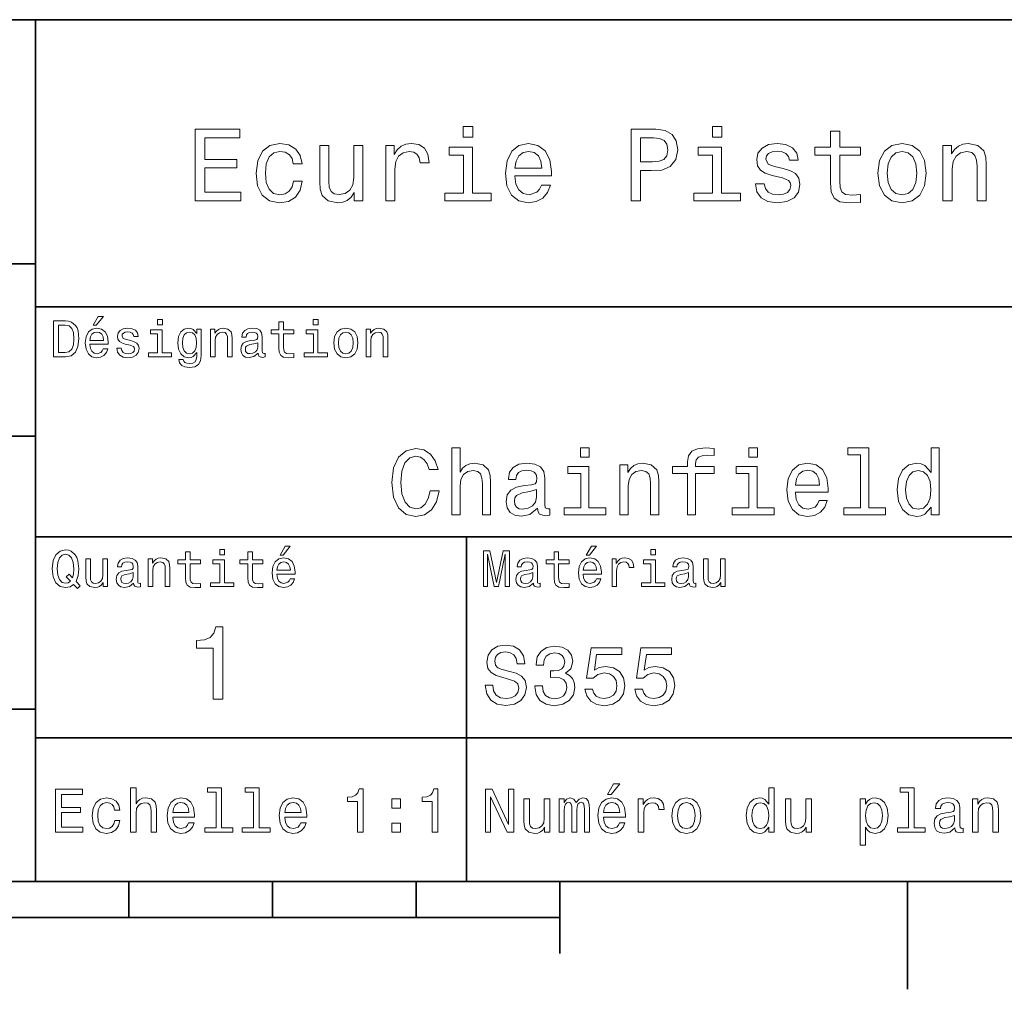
# Model space of a CAD drawing. Extents: x 0 to 297, y 0 to 210.
# Tile 5 of 7: x 161 to 229, y 2 to 70. Entities that reach past the tile are written whole.
import ezdxf

# ---------------------------------------------------------------- set-up
doc = ezdxf.new("R2010")
doc.units = 0

msp = doc.modelspace()

# ---------------------------------------------------------------- linework, layer by layer
at = {"color": 7, "lineweight": 35}
for p, q in [((97, 70), (287, 70)), ((162, 10), (162, 70)), ((97, 53), (162, 53)), ((162, 50), (287, 50)), ((97, 41), (162, 41)), ((162, 34), (287, 34)), ((97, 22), (162, 22)), ((162, 20), (287, 20)), ((10, 10), (287, 10)), ((97, 10), (287, 10)), ((98.5, 7.5), (198.5, 7.5))]:
    msp.add_line(p, q, dxfattribs=at)
at = {"color": 7, "lineweight": 35, "ltscale": 0.35}
msp.add_line((192, 20), (192, 34), dxfattribs=at)
at = {"color": 7, "lineweight": 35, "ltscale": 0.25}
msp.add_line((192, 10), (192, 20), dxfattribs=at)
at = {"color": 7, "lineweight": 35, "ltscale": 0.0625}
for p, q in [((168.5, 10), (168.5, 7.5)), ((178.5, 10), (178.5, 7.5)), ((188.5, 10), (188.5, 7.5))]:
    msp.add_line(p, q, dxfattribs=at)
at = {"color": 7, "lineweight": 35, "ltscale": 0.125}
msp.add_line((198.5, 10), (198.5, 5), dxfattribs=at)
at = {"color": 7, "lineweight": 35, "ltscale": 0.1875}
msp.add_line((222.699997, 10), (222.699997, 2.5), dxfattribs=at)
at = {"color": 7, "lineweight": 13}
for points in [[(192.439484, 62.554031), (191.769455, 62.554031), (191.769455, 61.833572), (192.439484, 61.833572)], [(209.788177, 62.554031), (209.118149, 62.554031), (209.118149, 61.833572), (209.788177, 61.833572)], [(173.109512, 57.381123), (176.279541, 57.381123), (176.279541, 57.986309), (173.772339, 57.986309), (173.772339, 59.679394), (176.005768, 59.679394), (176.005768, 60.277374), (173.772339, 60.277374), (173.772339, 61.775936), (176.221893, 61.775936), (176.221893, 62.381123), (173.109512, 62.381123)], [(203.462524, 57.381123), (204.125351, 57.381123), (204.125351, 59.492073), (204.860229, 59.492073), (205.602295, 59.528095), (206.193085, 59.780258), (206.574921, 60.270172), (206.704605, 60.940201), (206.603745, 61.559795), (206.315552, 62.013687), (205.840057, 62.287464), (205.191635, 62.381123), (203.462524, 62.381123)], [(205.01152, 61.76873), (205.443802, 61.725502), (205.760803, 61.588615), (205.94812, 61.336452), (206.01297, 60.940201), (205.940918, 60.522331), (205.746399, 60.270172), (205.414978, 60.140488), (204.96109, 60.104465), (204.125351, 60.104465), (204.125351, 61.76873)], [(217.353027, 60.579971), (217.353027, 58.64193), (217.396255, 58.015129), (217.597992, 57.582851), (218.001434, 57.330688), (218.685883, 57.244236), (219.43515, 57.280258), (219.43515, 57.827808), (218.887604, 57.78458), (218.390488, 57.842216), (218.123917, 58.022331), (218.008652, 58.324928), (217.98703, 58.75), (217.98703, 60.579971), (219.43515, 60.579971), (219.43515, 61.120316), (217.98703, 61.120316), (217.98703, 62.251438), (217.353027, 62.251438), (217.353027, 61.120316), (216.257935, 61.120316), (216.257935, 60.579971)], [(179.932281, 59.967579), (180.559082, 59.967579), (180.429398, 60.543945), (180.119598, 60.997837), (179.636887, 61.278816), (179.010086, 61.386887), (178.318436, 61.242794), (177.792511, 60.839336), (177.46109, 60.183716), (177.345825, 59.304752), (177.453888, 58.432995), (177.778091, 57.78458), (178.289627, 57.381123), (178.988464, 57.244236), (179.608063, 57.352303), (180.090775, 57.6549), (180.42218, 58.130402), (180.566284, 58.764408), (179.96109, 58.764408), (179.853027, 58.36095), (179.651291, 58.058357), (179.363113, 57.871037), (179.010086, 57.8134), (178.570602, 57.907059), (178.253601, 58.195244), (178.059082, 58.663544), (177.994232, 59.326366), (178.059082, 59.974781), (178.260803, 60.443081), (178.585007, 60.731266), (179.010086, 60.83213), (179.38472, 60.767288), (179.66571, 60.601585), (179.853027, 60.327808)], [(184.788177, 61.25), (184.154175, 61.25), (184.154175, 59.016571), (184.082123, 58.497837), (183.873199, 58.123196), (183.548996, 57.892651), (183.123917, 57.820602), (182.785294, 57.878242), (182.569168, 58.051151), (182.446686, 58.346542), (182.417862, 58.764408), (182.417862, 61.25), (181.783859, 61.25), (181.783859, 58.706772), (181.805481, 58.195244), (181.942368, 57.770172), (182.360229, 57.381123), (183.030258, 57.244236), (183.390488, 57.294666), (183.700287, 57.424351), (183.966858, 57.647694), (184.182999, 57.971901), (184.182999, 57.381123), (184.788177, 57.381123)], [(186.380402, 57.381123), (187.014404, 57.381123), (187.014404, 59.592937), (187.079254, 60.12608), (187.273773, 60.507923), (187.590775, 60.738472), (188.015854, 60.817722), (188.332855, 60.767288), (188.570602, 60.623199), (188.714691, 60.378242), (188.765121, 60.046829), (189.406342, 60.046829), (189.319885, 60.630402), (189.082123, 61.048271), (188.685883, 61.30043), (188.145538, 61.386887), (187.778091, 61.32925), (187.46109, 61.185158), (187.180115, 60.940201), (186.956772, 60.608788), (186.956772, 61.25), (186.380402, 61.25)], [(192.417862, 57.914265), (192.417862, 61.120316), (190.789627, 61.120316), (190.789627, 60.579971), (191.783859, 60.579971), (191.783859, 57.914265), (190.48703, 57.914265), (190.48703, 57.381123), (193.729111, 57.381123), (193.729111, 57.914265)], [(195.37175, 59.131844), (197.907776, 59.131844), (197.914978, 59.427231), (197.799713, 60.255764), (197.482712, 60.875359), (196.978378, 61.25), (196.30835, 61.386887), (195.65274, 61.242794), (195.148407, 60.839336), (194.824203, 60.183716), (194.708923, 59.319164), (194.817001, 58.432995), (195.141205, 57.78458), (195.638321, 57.381123), (196.286743, 57.244236), (196.848694, 57.337894), (197.309799, 57.582851), (197.648407, 57.971901), (197.842941, 58.490631), (197.216141, 58.490631), (197.086456, 58.20245), (196.899139, 57.986309), (196.365997, 57.8134), (195.955322, 57.892651), (195.645538, 58.14481), (195.443802, 58.555473), (195.37175, 59.110229)], [(209.766571, 57.914265), (209.766571, 61.120316), (208.138321, 61.120316), (208.138321, 60.579971), (209.132568, 60.579971), (209.132568, 57.914265), (207.835724, 57.914265), (207.835724, 57.381123), (211.077805, 57.381123), (211.077805, 57.914265)], [(214.060516, 59.636166), (213.44812, 59.780258), (212.994232, 59.945965), (212.842941, 60.28458), (212.886169, 60.522331), (213.03746, 60.695244), (213.282425, 60.803314), (213.635437, 60.846542), (213.97406, 60.803314), (214.240631, 60.67363), (214.413544, 60.479107), (214.485596, 60.219738), (215.105194, 60.219738), (215.105194, 60.23415), (214.997116, 60.70245), (214.701721, 61.069885), (214.240631, 61.30043), (213.635437, 61.386887), (213.023056, 61.30043), (212.57637, 61.062679), (212.29538, 60.709652), (212.208939, 60.262966), (212.273773, 59.830688), (212.475494, 59.528095), (212.806915, 59.311958), (213.289627, 59.16066), (213.995682, 58.987751), (214.427948, 58.807636), (214.543228, 58.663544), (214.586456, 58.447407), (214.521606, 58.180836), (214.348694, 57.979107), (214.067719, 57.849422), (213.693085, 57.806194), (213.296829, 57.849422), (213.008636, 58.000721), (212.814117, 58.245674), (212.734863, 58.584293), (212.122482, 58.584293), (212.223343, 58.007923), (212.518738, 57.590057), (212.98703, 57.337894), (213.635437, 57.244236), (214.312683, 57.337894), (214.809799, 57.590057), (215.112396, 57.993515), (215.220459, 58.519451), (215.141205, 58.973343), (214.917862, 59.283138), (214.55043, 59.484871)], [(220.65274, 59.311958), (220.768005, 58.432995), (221.099426, 57.78458), (221.625366, 57.381123), (222.331421, 57.244236), (223.030258, 57.381123), (223.556198, 57.777374), (223.887604, 58.425793), (224.010086, 59.311958), (223.887604, 60.190922), (223.556198, 60.846542), (223.030258, 61.242794), (222.331421, 61.386887), (221.625366, 61.242794), (221.099426, 60.839336), (220.768005, 60.190922)], [(225.177246, 57.381123), (225.811249, 57.381123), (225.811249, 59.614552), (225.876083, 60.12608), (226.085022, 60.500717), (226.409225, 60.731266), (226.841507, 60.817722), (227.187317, 60.745674), (227.403458, 60.551151), (227.511536, 60.226944), (227.547546, 59.794666), (227.547546, 57.381123), (228.181564, 57.381123), (228.181564, 59.924351), (228.15274, 60.435879), (228.023056, 60.86095), (227.597992, 61.25), (226.935165, 61.386887), (226.567719, 61.336452), (226.257935, 61.199566), (225.991364, 60.969017), (225.782425, 60.659222), (225.782425, 61.25), (225.177246, 61.25)], [(195.37175, 59.664986), (195.451004, 60.162102), (195.645538, 60.529537), (195.940918, 60.75288), (196.329971, 60.83213), (196.711807, 60.75288), (197.007202, 60.529537), (197.187317, 60.162102), (197.252167, 59.664986)], [(221.301147, 59.319164), (221.365997, 59.967579), (221.567719, 60.435879), (221.891937, 60.72406), (222.331421, 60.824928), (222.763687, 60.72406), (223.087891, 60.443081), (223.289627, 59.967579), (223.361679, 59.319164), (223.289627, 58.663544), (223.087891, 58.188038), (222.763687, 57.899853), (222.331421, 57.806194), (221.891937, 57.899853), (221.567719, 58.188038), (221.365997, 58.663544)], [(164.080688, 49.030979), (163.248566, 49.030979), (163.248566, 46.530979), (164.080688, 46.530979), (164.473343, 46.610229), (164.765137, 46.851585), (164.945251, 47.244236), (165.010086, 47.780979), (164.952454, 48.328529), (164.880402, 48.544666), (164.779541, 48.717579), (164.487747, 48.951729), (164.296829, 49.009365)], [(164.055481, 48.731987), (164.329254, 48.677952), (164.516571, 48.512245), (164.628235, 48.216858), (164.664261, 47.780979), (164.624634, 47.359509), (164.51297, 47.064121), (164.322052, 46.887608), (164.055481, 46.829971), (163.583572, 46.829971), (163.583572, 48.731987)], [(166.004318, 48.728386), (166.216858, 48.728386), (166.717575, 49.340778), (166.364548, 49.340778)], [(170.824203, 49.117435), (170.489197, 49.117435), (170.489197, 48.757202), (170.824203, 48.757202)], [(178.943802, 48.130402), (178.943802, 47.161381), (178.965424, 46.84798), (179.066284, 46.631844), (179.268005, 46.505764), (179.610229, 46.462536), (179.984863, 46.480545), (179.984863, 46.754322), (179.71109, 46.732708), (179.46254, 46.761528), (179.329254, 46.851585), (179.271606, 47.00288), (179.260803, 47.215416), (179.260803, 48.130402), (179.984863, 48.130402), (179.984863, 48.400574), (179.260803, 48.400574), (179.260803, 48.966137), (178.943802, 48.966137), (178.943802, 48.400574), (178.396255, 48.400574), (178.396255, 48.130402)], [(181.667145, 49.117435), (181.332138, 49.117435), (181.332138, 48.757202), (181.667145, 48.757202)], [(165.784576, 47.406338), (167.052597, 47.406338), (167.056198, 47.554035), (166.998566, 47.9683), (166.840057, 48.278099), (166.587891, 48.465416), (166.252884, 48.533859), (165.925079, 48.461815), (165.672913, 48.260086), (165.510803, 47.932278), (165.453171, 47.5), (165.507202, 47.056915), (165.669312, 46.732708), (165.917862, 46.530979), (166.242081, 46.462536), (166.523056, 46.509365), (166.753601, 46.631844), (166.922913, 46.826366), (167.020172, 47.085735), (166.706772, 47.085735), (166.641937, 46.941643), (166.548264, 46.833572), (166.281708, 46.747116), (166.07637, 46.786743), (165.921463, 46.912823), (165.820602, 47.118156), (165.784576, 47.395531)], [(165.784576, 47.672909), (165.824203, 47.921471), (165.921463, 48.105186), (166.069168, 48.216858), (166.263687, 48.256485), (166.454605, 48.216858), (166.60231, 48.105186), (166.692368, 47.921471), (166.724777, 47.672909)], [(168.623199, 47.658501), (168.317001, 47.730545), (168.090057, 47.8134), (168.014404, 47.982708), (168.036026, 48.101585), (168.111664, 48.188038), (168.234146, 48.242073), (168.41066, 48.263687), (168.579971, 48.242073), (168.713257, 48.177231), (168.799713, 48.079971), (168.835739, 47.950287), (169.145538, 47.950287), (169.145538, 47.957493), (169.091492, 48.191643), (168.943802, 48.375359), (168.713257, 48.490635), (168.41066, 48.533859), (168.104462, 48.490635), (167.881119, 48.371758), (167.740631, 48.195244), (167.697403, 47.971901), (167.729828, 47.755764), (167.830688, 47.604465), (167.996399, 47.496399), (168.237747, 47.42075), (168.590775, 47.334293), (168.806915, 47.244236), (168.864548, 47.172188), (168.886169, 47.064121), (168.853745, 46.930836), (168.767288, 46.829971), (168.626801, 46.765129), (168.439484, 46.743515), (168.241348, 46.765129), (168.09726, 46.840778), (168, 46.963257), (167.960373, 47.132565), (167.654175, 47.132565), (167.704605, 46.844379), (167.85231, 46.635445), (168.086456, 46.509365), (168.41066, 46.462536), (168.749283, 46.509365), (168.997833, 46.635445), (169.149139, 46.837173), (169.203171, 47.100143), (169.163544, 47.327087), (169.05188, 47.481987), (168.868149, 47.582851)], [(170.8134, 46.79755), (170.8134, 48.400574), (169.999283, 48.400574), (169.999283, 48.130402), (170.496399, 48.130402), (170.496399, 46.79755), (169.847977, 46.79755), (169.847977, 46.530979), (171.469025, 46.530979), (171.469025, 46.79755)], [(173.518738, 46.617435), (173.518738, 48.465416), (173.216141, 48.465416), (173.216141, 48.152016), (172.967575, 48.4366), (172.816284, 48.508644), (172.646973, 48.533859), (172.340775, 48.461815), (172.103027, 48.260086), (171.94812, 47.935879), (171.894089, 47.5), (171.94812, 47.060516), (172.103027, 46.736309), (172.340775, 46.530979), (172.646973, 46.462536), (172.819885, 46.487751), (172.963974, 46.552593), (173.216141, 46.826366), (173.216141, 46.552593), (173.187317, 46.336456), (173.108063, 46.181557), (172.956772, 46.091499), (172.729828, 46.059078), (172.531708, 46.080692), (172.391205, 46.134727), (172.30835, 46.228386), (172.283142, 46.354465), (171.976944, 46.354465), (171.976944, 46.340057), (172.023773, 46.109509), (172.167862, 45.9366), (172.398407, 45.824928), (172.711823, 45.785301), (173.086456, 45.839336), (173.335022, 45.990635), (173.47551, 46.253601)], [(172.221909, 47.5), (172.254318, 47.820606), (172.351593, 48.058357), (172.502884, 48.198845), (172.704605, 48.249279), (172.917145, 48.198845), (173.075653, 48.058357), (173.172913, 47.820606), (173.208939, 47.5), (173.172913, 47.172188), (173.075653, 46.938038), (172.917145, 46.793949), (172.704605, 46.747116), (172.502884, 46.793949), (172.351593, 46.938038), (172.254318, 47.175793)], [(174.181549, 46.530979), (174.498566, 46.530979), (174.498566, 47.647694), (174.530975, 47.903458), (174.635452, 48.090778), (174.797546, 48.206051), (175.013687, 48.249279), (175.1866, 48.213257), (175.294662, 48.115993), (175.348709, 47.953888), (175.366714, 47.737751), (175.366714, 46.530979), (175.683716, 46.530979), (175.683716, 47.802593), (175.669312, 48.058357), (175.604462, 48.270893), (175.391937, 48.465416), (175.060516, 48.533859), (174.876801, 48.508644), (174.721909, 48.440201), (174.588623, 48.324928), (174.484146, 48.170029), (174.484146, 48.465416), (174.181549, 48.465416)], [(177.499283, 46.783142), (177.499283, 46.772335), (177.517288, 46.649857), (177.57132, 46.5634), (177.798264, 46.494957), (177.974777, 46.523773), (177.974777, 46.76873), (177.899139, 46.757923), (177.798264, 46.804756), (177.780258, 46.948845), (177.780258, 47.950287), (177.73703, 48.206051), (177.610947, 48.386166), (177.391205, 48.494236), (177.081406, 48.533859), (176.778824, 48.490635), (176.555481, 48.368156), (176.414978, 48.177231), (176.368149, 47.925072), (176.368149, 47.903458), (176.65274, 47.903458), (176.677948, 48.054756), (176.757202, 48.162823), (176.886887, 48.227665), (177.070602, 48.25288), (177.247116, 48.234871), (177.373199, 48.180836), (177.448853, 48.087173), (177.47406, 47.957493), (177.459656, 47.806194), (177.402023, 47.730545), (177.257919, 47.694523), (176.987747, 47.665707), (176.677948, 47.600864), (176.458206, 47.485592), (176.328537, 47.305473), (176.28891, 47.038906), (176.324921, 46.801151), (176.4366, 46.624638), (176.616714, 46.512966), (176.86528, 46.473343), (177.200287, 46.548992)], [(181.656342, 46.79755), (181.656342, 48.400574), (180.842224, 48.400574), (180.842224, 48.130402), (181.33934, 48.130402), (181.33934, 46.79755), (180.690918, 46.79755), (180.690918, 46.530979), (182.311966, 46.530979), (182.311966, 46.79755)], [(182.762253, 47.496399), (182.819885, 47.056915), (182.985596, 46.732708), (183.248566, 46.530979), (183.601593, 46.462536), (183.951004, 46.530979), (184.213974, 46.729107), (184.379684, 47.053314), (184.440918, 47.496399), (184.379684, 47.935879), (184.213974, 48.263687), (183.951004, 48.461815), (183.601593, 48.533859), (183.248566, 48.461815), (182.985596, 48.260086), (182.819885, 47.935879)], [(183.086456, 47.5), (183.118881, 47.824207), (183.219742, 48.058357), (183.381851, 48.20245), (183.601593, 48.25288), (183.817719, 48.20245), (183.979828, 48.061958), (184.080688, 47.824207), (184.116714, 47.5), (184.080688, 47.172188), (183.979828, 46.934437), (183.817719, 46.790344), (183.601593, 46.743515), (183.381851, 46.790344), (183.219742, 46.934437), (183.118881, 47.172188)], [(185.024506, 46.530979), (185.341492, 46.530979), (185.341492, 47.647694), (185.373917, 47.903458), (185.478394, 48.090778), (185.640488, 48.206051), (185.856628, 48.249279), (186.029541, 48.213257), (186.137604, 48.115993), (186.19165, 47.953888), (186.209656, 47.737751), (186.209656, 46.530979), (186.526657, 46.530979), (186.526657, 47.802593), (186.512253, 48.058357), (186.447403, 48.270893), (186.234879, 48.465416), (185.903458, 48.533859), (185.719742, 48.508644), (185.56485, 48.440201), (185.431564, 48.324928), (185.327087, 48.170029), (185.327087, 48.465416), (185.024506, 48.465416)], [(177.463257, 47.208214), (177.420029, 47.020893), (177.304749, 46.876801), (177.131851, 46.783142), (176.919312, 46.750721), (176.782425, 46.76873), (176.68515, 46.826366), (176.623917, 46.927231), (176.605911, 47.067722), (176.620316, 47.193802), (176.677948, 47.283859), (176.908508, 47.384727), (177.200287, 47.427952), (177.463257, 47.514408)], [(189.46759, 37.203171), (189.337906, 36.658501), (189.123932, 36.269451), (188.825653, 36.029537), (188.47551, 35.951729), (188.054047, 36.068443), (187.723343, 36.418587), (187.502884, 36.989193), (187.431564, 37.780258), (187.502884, 38.564842), (187.716858, 39.14193), (188.047562, 39.492073), (188.47551, 39.615273), (188.786743, 39.55043), (189.052597, 39.368874), (189.260086, 39.077087), (189.40274, 38.675072), (190.018738, 38.675072), (189.824219, 39.291065), (189.48703, 39.757923), (189.026657, 40.049709), (188.47551, 40.153458), (187.788193, 39.991352), (187.26297, 39.537464), (186.925797, 38.791786), (186.809082, 37.780258), (186.925797, 36.76873), (187.26297, 36.023052), (187.788193, 35.562679), (188.47551, 35.407059), (189.078537, 35.530258), (189.56485, 35.873917), (189.908508, 36.438038), (190.090057, 37.203171)], [(190.978394, 35.530258), (191.548996, 35.530258), (191.548996, 37.540344), (191.607361, 38.000721), (191.795395, 38.337894), (192.087189, 38.545387), (192.476227, 38.623199), (192.787476, 38.558357), (192.981995, 38.383286), (193.079254, 38.091499), (193.111679, 37.70245), (193.111679, 35.530258), (193.682281, 35.530258), (193.682281, 37.819164), (193.656342, 38.279537), (193.539627, 38.662102), (193.157074, 39.012245), (192.560532, 39.135445), (192.236313, 39.090057), (191.957504, 38.966858), (191.724075, 38.772331), (191.548996, 38.506485), (191.548996, 40.185879), (190.978394, 40.185879)], [(200.548996, 40.185879), (199.945969, 40.185879), (199.945969, 39.537464), (200.548996, 39.537464)], [(207.383286, 38.409222), (207.383286, 35.530258), (207.953903, 35.530258), (207.953903, 38.409222), (209.250732, 38.409222), (209.250732, 38.895531), (207.953903, 38.895531), (207.953903, 39.109509), (207.999283, 39.368874), (208.148422, 39.543945), (208.401306, 39.647694), (208.76442, 39.6866), (209.250732, 39.66066), (209.250732, 40.153458), (208.634735, 40.185879), (208.077103, 40.127522), (207.688049, 39.95245), (207.45462, 39.647694), (207.383286, 39.213257), (207.383286, 38.895531), (206.33934, 38.895531), (206.33934, 38.409222)], [(212.259369, 40.185879), (211.656342, 40.185879), (211.656342, 39.537464), (212.259369, 39.537464)], [(219.437317, 39.706051), (219.437317, 36.010086), (218.263687, 36.010086), (218.263687, 35.530258), (221.175079, 35.530258), (221.175079, 36.010086), (220.007935, 36.010086), (220.007935, 40.185879), (218.542511, 40.185879), (218.542511, 39.706051)], [(224.345825, 36.068443), (224.345825, 35.530258), (224.916428, 35.530258), (224.916428, 40.185879), (224.35231, 40.185879), (224.35231, 38.480545), (223.917877, 38.973343), (223.652023, 39.090057), (223.34726, 39.135445), (222.796112, 39.005764), (222.368164, 38.642651), (222.08934, 38.059078), (221.992081, 37.274494), (222.08934, 36.489914), (222.368164, 35.899857), (222.796112, 35.530258), (223.34726, 35.407059), (223.652023, 35.45245), (223.924347, 35.569164)], [(196.950287, 35.98415), (196.950287, 35.964695), (196.982712, 35.744236), (197.079971, 35.588615), (197.48848, 35.465416), (197.806198, 35.517288), (197.806198, 35.958214), (197.670029, 35.938759), (197.48848, 36.023052), (197.456055, 36.282421), (197.456055, 38.085014), (197.37825, 38.545387), (197.151306, 38.869595), (196.755768, 39.064121), (196.198135, 39.135445), (195.653458, 39.057636), (195.25145, 38.837173), (194.998566, 38.493515), (194.914276, 38.039623), (194.914276, 38.000721), (195.426514, 38.000721), (195.471909, 38.273052), (195.614563, 38.467579), (195.847992, 38.584293), (196.17868, 38.629681), (196.496399, 38.59726), (196.723343, 38.5), (196.859512, 38.331409), (196.904907, 38.09798), (196.878967, 37.825645), (196.775223, 37.68948), (196.515854, 37.624638), (196.029541, 37.572765), (195.471909, 37.456051), (195.07637, 37.248558), (194.842941, 36.924351), (194.771622, 36.444523), (194.836456, 36.016571), (195.037476, 35.698845), (195.361679, 35.497837), (195.809082, 35.426514), (196.412109, 35.562679)], [(202.688766, 35.530258), (203.259369, 35.530258), (203.259369, 37.540344), (203.317734, 38.000721), (203.505768, 38.337894), (203.797562, 38.545387), (204.1866, 38.623199), (204.497849, 38.558357), (204.692368, 38.383286), (204.789627, 38.091499), (204.822052, 37.70245), (204.822052, 35.530258), (205.392654, 35.530258), (205.392654, 37.819164), (205.366714, 38.279537), (205.25, 38.662102), (204.867447, 39.012245), (204.270905, 39.135445), (203.940216, 39.090057), (203.661392, 38.966858), (203.421478, 38.759365), (203.233429, 38.480545), (203.233429, 39.012245), (202.688766, 39.012245)], [(214.898422, 37.105907), (217.180847, 37.105907), (217.187317, 37.371758), (217.083588, 38.117435), (216.798279, 38.675072), (216.344391, 39.012245), (215.741364, 39.135445), (215.151306, 39.005764), (214.697418, 38.642651), (214.405624, 38.052593), (214.30188, 37.274494), (214.399139, 36.476944), (214.690933, 35.893372), (215.138336, 35.530258), (215.721909, 35.407059), (216.227676, 35.491352), (216.642654, 35.711815), (216.947418, 36.061958), (217.122482, 36.528816), (216.558365, 36.528816), (216.44165, 36.269451), (216.273056, 36.074928), (215.793228, 35.919308), (215.423645, 35.990631), (215.144821, 36.217579), (214.963257, 36.587173), (214.898422, 37.086452)], [(200.529541, 36.010086), (200.529541, 38.895531), (199.064133, 38.895531), (199.064133, 38.409222), (199.958939, 38.409222), (199.958939, 36.010086), (198.791794, 36.010086), (198.791794, 35.530258), (201.709656, 35.530258), (201.709656, 36.010086)], [(212.239914, 36.010086), (212.239914, 38.895531), (210.774506, 38.895531), (210.774506, 38.409222), (211.669312, 38.409222), (211.669312, 36.010086), (210.502167, 36.010086), (210.502167, 35.530258), (213.420029, 35.530258), (213.420029, 36.010086)], [(214.898422, 37.585735), (214.969742, 38.033138), (215.144821, 38.363831), (215.410675, 38.564842), (215.760818, 38.636166), (216.104477, 38.564842), (216.370331, 38.363831), (216.532425, 38.033138), (216.59079, 37.585735)], [(223.444534, 38.623199), (223.820618, 38.532421), (224.105911, 38.279537), (224.274506, 37.858067), (224.33934, 37.274494), (224.274506, 36.684437), (224.105911, 36.262966), (223.820618, 36.003601), (223.444534, 35.919308), (223.087906, 36.003601), (222.815567, 36.262966), (222.634003, 36.690922), (222.575653, 37.274494), (222.634003, 37.851585), (222.815567, 38.273052), (223.087906, 38.532421)], [(196.885452, 36.749279), (196.807648, 36.412102), (196.600143, 36.152737), (196.28891, 35.98415), (195.906342, 35.925793), (195.659943, 35.958214), (195.484879, 36.061958), (195.374649, 36.243515), (195.342224, 36.496395), (195.368164, 36.723343), (195.471909, 36.885445), (195.886887, 37.067001), (196.412109, 37.14481), (196.885452, 37.30043)], [(164.642654, 30.685879), (164.916428, 30.401297), (165.107346, 30.592218), (164.811966, 30.894812), (164.963257, 31.305475), (165.010086, 31.780979), (164.941635, 32.339336), (164.862396, 32.56628), (164.757919, 32.753601), (164.46254, 33.009365), (164.282425, 33.074207), (164.08429, 33.099422), (163.702454, 33.009365), (163.41066, 32.757202), (163.223343, 32.342937), (163.158508, 31.780979), (163.223343, 31.219019), (163.407059, 30.804754), (163.698853, 30.54899), (164.08429, 30.462536), (164.39769, 30.520172)], [(172.438034, 32.130402), (172.438034, 31.161383), (172.459656, 30.847982), (172.560516, 30.631844), (172.762253, 30.505762), (173.104462, 30.462536), (173.479111, 30.480547), (173.479111, 30.754322), (173.205338, 30.732708), (172.956772, 30.761526), (172.823486, 30.851583), (172.765854, 31.002882), (172.755035, 31.215418), (172.755035, 32.130402), (173.479111, 32.130402), (173.479111, 32.400574), (172.755035, 32.400574), (172.755035, 32.966137), (172.438034, 32.966137), (172.438034, 32.400574), (171.890488, 32.400574), (171.890488, 32.130402)], [(175.161377, 33.117435), (174.82637, 33.117435), (174.82637, 32.757202), (175.161377, 32.757202)], [(176.775223, 32.130402), (176.775223, 31.161383), (176.796829, 30.847982), (176.89769, 30.631844), (177.099426, 30.505762), (177.44165, 30.462536), (177.816284, 30.480547), (177.816284, 30.754322), (177.542511, 30.732708), (177.293945, 30.761526), (177.16066, 30.851583), (177.103027, 31.002882), (177.092224, 31.215418), (177.092224, 32.130402), (177.816284, 32.130402), (177.816284, 32.400574), (177.092224, 32.400574), (177.092224, 32.966137), (176.775223, 32.966137), (176.775223, 32.400574), (176.227661, 32.400574), (176.227661, 32.130402)], [(179.015854, 32.728386), (179.228394, 32.728386), (179.729111, 33.340778), (179.376083, 33.340778)], [(193.183716, 30.530979), (193.46109, 30.530979), (193.46109, 32.80043), (193.929398, 30.530979), (194.239197, 30.530979), (194.703888, 32.80043), (194.703888, 30.530979), (194.984863, 30.530979), (194.984863, 33.030979), (194.545395, 33.030979), (194.08429, 30.826368), (193.626801, 33.030979), (193.183716, 33.030979)], [(198.100861, 32.130402), (198.100861, 31.161383), (198.122482, 30.847982), (198.223343, 30.631844), (198.425079, 30.505762), (198.767288, 30.462536), (199.141937, 30.480547), (199.141937, 30.754322), (198.868149, 30.732708), (198.619598, 30.761526), (198.486313, 30.851583), (198.42868, 31.002882), (198.417862, 31.215418), (198.417862, 32.130402), (199.141937, 32.130402), (199.141937, 32.400574), (198.417862, 32.400574), (198.417862, 32.966137), (198.100861, 32.966137), (198.100861, 32.400574), (197.553314, 32.400574), (197.553314, 32.130402)], [(200.341492, 32.728386), (200.554031, 32.728386), (201.054749, 33.340778), (200.701736, 33.340778)], [(205.161377, 33.117435), (204.82637, 33.117435), (204.82637, 32.757202), (205.161377, 32.757202)], [(164.41571, 30.916426), (164.260803, 30.801151), (164.08429, 30.765129), (163.850143, 30.829971), (163.666428, 31.024494), (163.543945, 31.341497), (163.504318, 31.780979), (163.543945, 32.216858), (163.662827, 32.537464), (163.846542, 32.731987), (164.08429, 32.80043), (164.318451, 32.731987), (164.502167, 32.533859), (164.621033, 32.213257), (164.664261, 31.780979), (164.631851, 31.40634), (164.5634, 31.150576), (164.329254, 31.395533), (164.13472, 31.211815)], [(166.998566, 32.465416), (166.681549, 32.465416), (166.681549, 31.348703), (166.645538, 31.089336), (166.541061, 30.902016), (166.378967, 30.786743), (166.166428, 30.750719), (165.997116, 30.779539), (165.889053, 30.865993), (165.827805, 31.013687), (165.8134, 31.222622), (165.8134, 32.465416), (165.496399, 32.465416), (165.496399, 31.193804), (165.507202, 30.93804), (165.575653, 30.725504), (165.784576, 30.530979), (166.119598, 30.462536), (166.299713, 30.487751), (166.454605, 30.552593), (166.587891, 30.664265), (166.695969, 30.826368), (166.695969, 30.530979), (166.998566, 30.530979)], [(168.824921, 30.78314), (168.824921, 30.772333), (168.842941, 30.649855), (168.896973, 30.5634), (169.123917, 30.494957), (169.30043, 30.523775), (169.30043, 30.768732), (169.224777, 30.757925), (169.123917, 30.804754), (169.105911, 30.948847), (169.105911, 31.950287), (169.062683, 32.206051), (168.9366, 32.386166), (168.716858, 32.494236), (168.407059, 32.533859), (168.104462, 32.490635), (167.881119, 32.368156), (167.740631, 32.177231), (167.693802, 31.925072), (167.693802, 31.903458), (167.978394, 31.903458), (168.003601, 32.054756), (168.082855, 32.162823), (168.21254, 32.227665), (168.396255, 32.25288), (168.572769, 32.234871), (168.698853, 32.180836), (168.77449, 32.087173), (168.799713, 31.957493), (168.785309, 31.806194), (168.727661, 31.730547), (168.583572, 31.694523), (168.3134, 31.665705), (168.003601, 31.600864), (167.783859, 31.48559), (167.654175, 31.305475), (167.614548, 31.038904), (167.650574, 30.801151), (167.762253, 30.62464), (167.942368, 30.512968), (168.190918, 30.473343), (168.52594, 30.54899)], [(169.844376, 30.530979), (170.161377, 30.530979), (170.161377, 31.647694), (170.193802, 31.903458), (170.298279, 32.090778), (170.460373, 32.206051), (170.676514, 32.249279), (170.849426, 32.213257), (170.957489, 32.115993), (171.011536, 31.95389), (171.029541, 31.737751), (171.029541, 30.530979), (171.346542, 30.530979), (171.346542, 31.802593), (171.332138, 32.058357), (171.267288, 32.270893), (171.054749, 32.465416), (170.723343, 32.533859), (170.539627, 32.508644), (170.38472, 32.440201), (170.251434, 32.324928), (170.146973, 32.170029), (170.146973, 32.465416), (169.844376, 32.465416)], [(175.150574, 30.79755), (175.150574, 32.400574), (174.336456, 32.400574), (174.336456, 32.130402), (174.833572, 32.130402), (174.833572, 30.79755), (174.185165, 30.79755), (174.185165, 30.530979), (175.806198, 30.530979), (175.806198, 30.79755)], [(178.796112, 31.40634), (180.064117, 31.40634), (180.067719, 31.554033), (180.010086, 31.9683), (179.851593, 32.278099), (179.599426, 32.465416), (179.264404, 32.533859), (178.9366, 32.461815), (178.684433, 32.260086), (178.522339, 31.932276), (178.464691, 31.5), (178.518738, 31.056915), (178.680832, 30.732708), (178.929398, 30.530979), (179.253601, 30.462536), (179.534576, 30.509365), (179.765137, 30.631844), (179.934433, 30.826368), (180.031708, 31.085733), (179.718292, 31.085733), (179.653458, 30.941643), (179.559799, 30.833572), (179.293228, 30.747118), (179.087891, 30.786743), (178.932999, 30.912823), (178.832138, 31.118155), (178.796112, 31.395533)], [(178.796112, 31.672911), (178.835739, 31.921469), (178.932999, 32.105186), (179.080688, 32.216858), (179.275208, 32.256485), (179.466141, 32.216858), (179.613831, 32.105186), (179.703888, 31.921469), (179.736313, 31.672911)], [(196.656342, 30.78314), (196.656342, 30.772333), (196.674347, 30.649855), (196.728394, 30.5634), (196.955338, 30.494957), (197.131851, 30.523775), (197.131851, 30.768732), (197.056198, 30.757925), (196.955338, 30.804754), (196.937317, 30.948847), (196.937317, 31.950287), (196.894089, 32.206051), (196.768005, 32.386166), (196.548264, 32.494236), (196.23848, 32.533859), (195.935883, 32.490635), (195.71254, 32.368156), (195.572052, 32.177231), (195.525223, 31.925072), (195.525223, 31.903458), (195.809799, 31.903458), (195.835022, 32.054756), (195.914261, 32.162823), (196.043945, 32.227665), (196.227661, 32.25288), (196.404175, 32.234871), (196.530258, 32.180836), (196.605911, 32.087173), (196.631119, 31.957493), (196.616714, 31.806194), (196.559082, 31.730547), (196.414978, 31.694523), (196.144806, 31.665705), (195.835022, 31.600864), (195.61528, 31.48559), (195.485596, 31.305475), (195.445969, 31.038904), (195.481995, 30.801151), (195.593658, 30.62464), (195.773773, 30.512968), (196.022339, 30.473343), (196.357346, 30.54899)], [(200.121765, 31.40634), (201.389771, 31.40634), (201.393372, 31.554033), (201.335739, 31.9683), (201.177231, 32.278099), (200.925079, 32.465416), (200.590057, 32.533859), (200.262253, 32.461815), (200.010086, 32.260086), (199.847977, 31.932276), (199.790344, 31.5), (199.844376, 31.056915), (200.006485, 30.732708), (200.255051, 30.530979), (200.579254, 30.462536), (200.860229, 30.509365), (201.090775, 30.631844), (201.260086, 30.826368), (201.357346, 31.085733), (201.043945, 31.085733), (200.979111, 30.941643), (200.885452, 30.833572), (200.618881, 30.747118), (200.413544, 30.786743), (200.258652, 30.912823), (200.157776, 31.118155), (200.121765, 31.395533)], [(200.121765, 31.672911), (200.161377, 31.921469), (200.258652, 32.105186), (200.406342, 32.216858), (200.600861, 32.256485), (200.791794, 32.216858), (200.939484, 32.105186), (201.029541, 31.921469), (201.061966, 31.672911)], [(202.131851, 30.530979), (202.448853, 30.530979), (202.448853, 31.636887), (202.481262, 31.903458), (202.578537, 32.094379), (202.73703, 32.209652), (202.94957, 32.249279), (203.108063, 32.224064), (203.226944, 32.152016), (203.298996, 32.029537), (203.324203, 31.863832), (203.644806, 31.863832), (203.601593, 32.155621), (203.482712, 32.364552), (203.284576, 32.490635), (203.014404, 32.533859), (202.830688, 32.505043), (202.672195, 32.432995), (202.531708, 32.310516), (202.420029, 32.144814), (202.420029, 32.465416), (202.131851, 32.465416)], [(205.150574, 30.79755), (205.150574, 32.400574), (204.336456, 32.400574), (204.336456, 32.130402), (204.833572, 32.130402), (204.833572, 30.79755), (204.185165, 30.79755), (204.185165, 30.530979), (205.806198, 30.530979), (205.806198, 30.79755)], [(207.499283, 30.78314), (207.499283, 30.772333), (207.517288, 30.649855), (207.57132, 30.5634), (207.798264, 30.494957), (207.974777, 30.523775), (207.974777, 30.768732), (207.899139, 30.757925), (207.798264, 30.804754), (207.780258, 30.948847), (207.780258, 31.950287), (207.73703, 32.206051), (207.610947, 32.386166), (207.391205, 32.494236), (207.081406, 32.533859), (206.778824, 32.490635), (206.555481, 32.368156), (206.414978, 32.177231), (206.368149, 31.925072), (206.368149, 31.903458), (206.65274, 31.903458), (206.677948, 32.054756), (206.757202, 32.162823), (206.886887, 32.227665), (207.070602, 32.25288), (207.247116, 32.234871), (207.373199, 32.180836), (207.448853, 32.087173), (207.47406, 31.957493), (207.459656, 31.806194), (207.402023, 31.730547), (207.257919, 31.694523), (206.987747, 31.665705), (206.677948, 31.600864), (206.458206, 31.48559), (206.328537, 31.305475), (206.28891, 31.038904), (206.324921, 30.801151), (206.4366, 30.62464), (206.616714, 30.512968), (206.86528, 30.473343), (207.200287, 30.54899)], [(210.010086, 32.465416), (209.693085, 32.465416), (209.693085, 31.348703), (209.657059, 31.089336), (209.552597, 30.902016), (209.390488, 30.786743), (209.177948, 30.750719), (209.008636, 30.779539), (208.900574, 30.865993), (208.83934, 31.013687), (208.824921, 31.222622), (208.824921, 32.465416), (208.507919, 32.465416), (208.507919, 31.193804), (208.518738, 30.93804), (208.587173, 30.725504), (208.796112, 30.530979), (209.131119, 30.462536), (209.311234, 30.487751), (209.466141, 30.552593), (209.599426, 30.664265), (209.707489, 30.826368), (209.707489, 30.530979), (210.010086, 30.530979)], [(168.78891, 31.208212), (168.745682, 31.020893), (168.630402, 30.876801), (168.457489, 30.78314), (168.244965, 30.750719), (168.108063, 30.768732), (168.010803, 30.826368), (167.94957, 30.927233), (167.931549, 31.067722), (167.945969, 31.193804), (168.003601, 31.283861), (168.234146, 31.384726), (168.52594, 31.427954), (168.78891, 31.514408)], [(196.620316, 31.208212), (196.577087, 31.020893), (196.461823, 30.876801), (196.28891, 30.78314), (196.07637, 30.750719), (195.939484, 30.768732), (195.842224, 30.826368), (195.780975, 30.927233), (195.76297, 31.067722), (195.777374, 31.193804), (195.835022, 31.283861), (196.065567, 31.384726), (196.357346, 31.427954), (196.620316, 31.514408)], [(207.463257, 31.208212), (207.420029, 31.020893), (207.304749, 30.876801), (207.131851, 30.78314), (206.919312, 30.750719), (206.782425, 30.768732), (206.68515, 30.826368), (206.623917, 30.927233), (206.605911, 31.067722), (206.620316, 31.193804), (206.677948, 31.283861), (206.908508, 31.384726), (207.200287, 31.427954), (207.463257, 31.514408)], [(174.370316, 22.700289), (175.025925, 22.700289), (175.025925, 27.736313), (174.536011, 27.736313), (174.406326, 27.296831), (174.146973, 27.001442), (173.750717, 26.828531), (173.203171, 26.770893), (173.203171, 26.259367), (174.370316, 26.259367)], [(193.824203, 23.680117), (193.299713, 23.680117), (193.414978, 23.069164), (193.703171, 22.619596), (194.146973, 22.348703), (194.746399, 22.250721), (195.340057, 22.342941), (195.783859, 22.596542), (196.066284, 22.994238), (196.170029, 23.518732), (196.083572, 23.991356), (195.841492, 24.296831), (195.44957, 24.49856), (194.925079, 24.648417), (194.47551, 24.757925), (194.181549, 24.884727), (194.014404, 25.069164), (193.96254, 25.357349), (194.014404, 25.616714), (194.164261, 25.812681), (194.394806, 25.945246), (194.711823, 25.991356), (195.034576, 25.933718), (195.288177, 25.778099), (195.455338, 25.518732), (195.536026, 25.167149), (196.060516, 25.167149), (196.060516, 25.178675), (195.968292, 25.720463), (195.697403, 26.12392), (195.270889, 26.377522), (194.694519, 26.463978), (194.175797, 26.377522), (193.772339, 26.135448), (193.51297, 25.760807), (193.420746, 25.276657), (193.495682, 24.844381), (193.714691, 24.550434), (194.060516, 24.354467), (194.533142, 24.204613), (195, 24.072046), (195.351578, 23.945246), (195.564835, 23.760807), (195.639771, 23.461096), (195.570602, 23.155621), (195.391937, 22.925074), (195.121033, 22.780981), (194.769455, 22.734871), (194.377518, 22.798271), (194.077805, 22.98271), (193.887604, 23.282421)], [(196.752167, 23.616716), (196.752167, 23.57637), (196.844376, 23.023056), (197.11528, 22.60807), (197.541794, 22.342941), (198.106628, 22.244957), (198.706055, 22.342941), (199.155624, 22.596542), (199.443802, 23), (199.547546, 23.518732), (199.501434, 23.858791), (199.374634, 24.135448), (199.167145, 24.348703), (198.890488, 24.504324), (199.265137, 24.815563), (199.39769, 25.311239), (199.311234, 25.760807), (199.0634, 26.100864), (198.659943, 26.314121), (198.106628, 26.38905), (197.587891, 26.296831), (197.190201, 26.043228), (196.930832, 25.639771), (196.844376, 25.103746), (196.844376, 25.063402), (197.357346, 25.063402), (197.403458, 25.432278), (197.553314, 25.697407), (197.795395, 25.858791), (198.135452, 25.916428), (198.435165, 25.870317), (198.654175, 25.749281), (198.786743, 25.553314), (198.838623, 25.288185), (198.786743, 25.005764), (198.648422, 24.815563), (198.406342, 24.700289), (198.077805, 24.665707), (197.853027, 24.671471), (197.853027, 24.216139), (198.135452, 24.227667), (198.498566, 24.175793), (198.769455, 24.037464), (198.930832, 23.812681), (198.98848, 23.518732), (198.925079, 23.184439), (198.757919, 22.9366), (198.492798, 22.780981), (198.141205, 22.729107), (197.778091, 22.786745), (197.51297, 22.959656), (197.345825, 23.236313), (197.282425, 23.616716)], [(200.244965, 23.40346), (200.371765, 22.930836), (200.654175, 22.56196), (201.069168, 22.331413), (201.599426, 22.244957), (202.181549, 22.348703), (202.636887, 22.631124), (202.925079, 23.080692), (203.034576, 23.657061), (202.9366, 24.193085), (202.659943, 24.613834), (202.227661, 24.884727), (201.668594, 24.98271), (201.236313, 24.913546), (200.902023, 24.723343), (201.0634, 25.801153), (202.815567, 25.801153), (202.815567, 26.273777), (200.677231, 26.273777), (200.360229, 24.152739), (200.82132, 24.152739), (201.155624, 24.423632), (201.582138, 24.521614), (201.951004, 24.458214), (202.233429, 24.273777), (202.412109, 23.991356), (202.47551, 23.628242), (202.412109, 23.265131), (202.227661, 22.98271), (201.945251, 22.804035), (201.582138, 22.740635), (201.276657, 22.780981), (201.040344, 22.913546), (200.867432, 23.121038), (200.780975, 23.40346)], [(203.714691, 23.40346), (203.841492, 22.930836), (204.123917, 22.56196), (204.53891, 22.331413), (205.069168, 22.244957), (205.651291, 22.348703), (206.106628, 22.631124), (206.394806, 23.080692), (206.504318, 23.657061), (206.406342, 24.193085), (206.129684, 24.613834), (205.697403, 24.884727), (205.138336, 24.98271), (204.706055, 24.913546), (204.371765, 24.723343), (204.533142, 25.801153), (206.285309, 25.801153), (206.285309, 26.273777), (204.146973, 26.273777), (203.829971, 24.152739), (204.291061, 24.152739), (204.625366, 24.423632), (205.05188, 24.521614), (205.420746, 24.458214), (205.703171, 24.273777), (205.881851, 23.991356), (205.945251, 23.628242), (205.881851, 23.265131), (205.697403, 22.98271), (205.414978, 22.804035), (205.05188, 22.740635), (204.746399, 22.780981), (204.510086, 22.913546), (204.337173, 23.121038), (204.250717, 23.40346)], [(168.610947, 13.428675), (168.991348, 13.428675), (168.991348, 14.768732), (169.030258, 15.075649), (169.155624, 15.300432), (169.350143, 15.438761), (169.609512, 15.490635), (169.817001, 15.447407), (169.946686, 15.330692), (170.011536, 15.136168), (170.033142, 14.876801), (170.033142, 13.428675), (170.413544, 13.428675), (170.413544, 14.954612), (170.396255, 15.261528), (170.318451, 15.516571), (170.0634, 15.75), (169.66571, 15.832133), (169.44957, 15.801874), (169.263687, 15.719741), (169.108063, 15.590058), (168.991348, 15.412825), (168.991348, 16.532421), (168.610947, 16.532421)], [(174.572052, 16.212536), (174.572052, 13.748559), (173.789627, 13.748559), (173.789627, 13.428675), (175.730545, 13.428675), (175.730545, 13.748559), (174.952454, 13.748559), (174.952454, 16.532421), (173.97551, 16.532421), (173.97551, 16.212536)], [(177.174347, 16.212536), (177.174347, 13.748559), (176.391937, 13.748559), (176.391937, 13.428675), (178.332855, 13.428675), (178.332855, 13.748559), (177.554749, 13.748559), (177.554749, 16.532421), (176.577805, 16.532421), (176.577805, 16.212536)], [(201.809799, 16.065563), (202.06485, 16.065563), (202.66571, 16.800432), (202.242081, 16.800432)], [(213.048996, 13.787464), (213.048996, 13.428675), (213.429398, 13.428675), (213.429398, 16.532421), (213.053314, 16.532421), (213.053314, 15.395534), (212.763687, 15.724064), (212.586456, 15.801874), (212.383286, 15.832133), (212.015854, 15.745678), (211.730545, 15.503603), (211.544662, 15.114553), (211.479828, 14.591499), (211.544662, 14.068444), (211.730545, 13.675073), (212.015854, 13.428675), (212.383286, 13.346542), (212.586456, 13.376801), (212.768005, 13.454611)], [(222.788193, 16.212536), (222.788193, 13.748559), (222.005768, 13.748559), (222.005768, 13.428675), (223.946686, 13.428675), (223.946686, 13.748559), (223.168594, 13.748559), (223.168594, 16.532421), (222.19165, 16.532421), (222.19165, 16.212536)], [(163.393372, 13.428675), (165.295395, 13.428675), (165.295395, 13.791787), (163.791061, 13.791787), (163.791061, 14.807637), (165.131119, 14.807637), (165.131119, 15.166427), (163.791061, 15.166427), (163.791061, 16.065563), (165.260803, 16.065563), (165.260803, 16.428675), (163.393372, 16.428675)], [(167.48703, 14.980548), (167.863113, 14.980548), (167.785309, 15.326369), (167.599426, 15.598703), (167.309799, 15.767292), (166.933716, 15.832133), (166.518738, 15.745678), (166.203171, 15.503603), (166.004318, 15.110231), (165.935165, 14.582853), (166, 14.059798), (166.194519, 13.67075), (166.501434, 13.428675), (166.920746, 13.346542), (167.292511, 13.411384), (167.582138, 13.592939), (167.780975, 13.878242), (167.867432, 14.258646), (167.504318, 14.258646), (167.439484, 14.016571), (167.318451, 13.835014), (167.145538, 13.722623), (166.933716, 13.688041), (166.670029, 13.744237), (166.479828, 13.917148), (166.363113, 14.198127), (166.324203, 14.595821), (166.363113, 14.984871), (166.484146, 15.26585), (166.67868, 15.438761), (166.933716, 15.49928), (167.158508, 15.460375), (167.327087, 15.360951), (167.439484, 15.196686)], [(171.546112, 14.479107), (173.067719, 14.479107), (173.072052, 14.656341), (173.002884, 15.153459), (172.812683, 15.525217), (172.510086, 15.75), (172.108063, 15.832133), (171.714691, 15.745678), (171.412109, 15.503603), (171.217575, 15.110231), (171.148422, 14.591499), (171.213257, 14.059798), (171.407776, 13.67075), (171.706055, 13.428675), (172.095108, 13.346542), (172.432281, 13.402739), (172.708939, 13.549712), (172.912109, 13.783141), (173.028824, 14.09438), (172.65274, 14.09438), (172.574936, 13.92147), (172.46254, 13.791787), (172.142654, 13.688041), (171.896255, 13.735591), (171.710373, 13.886888), (171.58934, 14.133286), (171.546112, 14.466139)], [(179.353027, 14.479107), (180.874634, 14.479107), (180.878967, 14.656341), (180.809799, 15.153459), (180.619598, 15.525217), (180.317001, 15.75), (179.914978, 15.832133), (179.521606, 15.745678), (179.219025, 15.503603), (179.02449, 15.110231), (178.955338, 14.591499), (179.020172, 14.059798), (179.214691, 13.67075), (179.51297, 13.428675), (179.902023, 13.346542), (180.239197, 13.402739), (180.515854, 13.549712), (180.719025, 13.783141), (180.835739, 14.09438), (180.459656, 14.09438), (180.381851, 13.92147), (180.269455, 13.791787), (179.94957, 13.688041), (179.703171, 13.735591), (179.517288, 13.886888), (179.396255, 14.133286), (179.353027, 14.466139)], [(184.416412, 13.428675), (184.809784, 13.428675), (184.809784, 16.450289), (184.515839, 16.450289), (184.438034, 16.1866), (184.28241, 16.009367), (184.044662, 15.905621), (183.716125, 15.871038), (183.716125, 15.564121), (184.416412, 15.564121)], [(189.621033, 13.428675), (190.014404, 13.428675), (190.014404, 16.450289), (189.720459, 16.450289), (189.642639, 16.1866), (189.48703, 16.009367), (189.249268, 15.905621), (188.920746, 15.871038), (188.920746, 15.564121), (189.621033, 15.564121)], [(193.315567, 13.428675), (193.674347, 13.428675), (193.674347, 15.888329), (194.824203, 13.428675), (195.286743, 13.428675), (195.286743, 16.428675), (194.92363, 16.428675), (194.92363, 13.969021), (193.786743, 16.428675), (193.315567, 16.428675)], [(198.459656, 13.428675), (198.809799, 13.428675), (198.809799, 14.980548), (198.831406, 15.213978), (198.896255, 15.382565), (198.995682, 15.481989), (199.125366, 15.520894), (199.229111, 15.486312), (199.298279, 15.399857), (199.332855, 15.252882), (199.345825, 15.058358), (199.345825, 13.428675), (199.674347, 13.428675), (199.674347, 14.980548), (199.695969, 15.209655), (199.760803, 15.378242), (199.864548, 15.481989), (199.994232, 15.520894), (200.097977, 15.486312), (200.167145, 15.399857), (200.210373, 15.058358), (200.210373, 13.428675), (200.560516, 13.428675), (200.560516, 15.032421), (200.53891, 15.365274), (200.469742, 15.620317), (200.331406, 15.775937), (200.106628, 15.832133), (199.842941, 15.745678), (199.639771, 15.494957), (199.479828, 15.741355), (199.211823, 15.832133), (198.965424, 15.745678), (198.796829, 15.503603), (198.796829, 15.75), (198.459656, 15.75)], [(201.546112, 14.479107), (203.067719, 14.479107), (203.072052, 14.656341), (203.002884, 15.153459), (202.812683, 15.525217), (202.510086, 15.75), (202.108063, 15.832133), (201.714691, 15.745678), (201.412109, 15.503603), (201.217575, 15.110231), (201.148422, 14.591499), (201.213257, 14.059798), (201.407776, 13.67075), (201.706055, 13.428675), (202.095108, 13.346542), (202.432281, 13.402739), (202.708939, 13.549712), (202.912109, 13.783141), (203.028824, 14.09438), (202.65274, 14.09438), (202.574936, 13.92147), (202.46254, 13.791787), (202.142654, 13.688041), (201.896255, 13.735591), (201.710373, 13.886888), (201.58934, 14.133286), (201.546112, 14.466139)], [(203.958221, 13.428675), (204.338623, 13.428675), (204.338623, 14.755764), (204.377518, 15.075649), (204.494232, 15.304755), (204.684433, 15.443084), (204.939484, 15.490635), (205.129684, 15.460375), (205.272339, 15.373919), (205.358795, 15.226946), (205.389053, 15.028098), (205.773773, 15.028098), (205.721909, 15.378242), (205.579254, 15.628963), (205.341492, 15.78026), (205.017288, 15.832133), (204.796829, 15.797551), (204.606628, 15.711096), (204.438034, 15.564121), (204.304031, 15.365274), (204.304031, 15.75), (203.958221, 15.75)], [(206.305481, 14.587176), (206.374634, 14.059798), (206.573486, 13.67075), (206.889053, 13.428675), (207.312683, 13.346542), (207.731995, 13.428675), (208.047546, 13.666427), (208.246399, 14.055476), (208.319885, 14.587176), (208.246399, 15.114553), (208.047546, 15.507925), (207.731995, 15.745678), (207.312683, 15.832133), (206.889053, 15.745678), (206.573486, 15.503603), (206.374634, 15.114553)], [(219.788193, 15.391211), (219.788193, 15.75), (219.407776, 15.75), (219.407776, 12.529539), (219.788193, 12.529539), (219.788193, 13.783141), (219.922195, 13.579971), (220.073486, 13.445966), (220.453888, 13.346542), (220.817001, 13.428675), (221.10231, 13.675073), (221.288193, 14.064121), (221.357346, 14.591499), (221.288193, 15.114553), (221.10231, 15.503603), (220.817001, 15.745678), (220.453888, 15.832133), (220.246399, 15.806196), (220.069168, 15.724064), (219.917877, 15.585735)], [(226.01297, 13.731268), (226.01297, 13.7183), (226.034592, 13.571326), (226.099426, 13.46758), (226.371765, 13.385448), (226.583588, 13.42003), (226.583588, 13.713977), (226.492798, 13.701009), (226.371765, 13.757205), (226.350159, 13.930116), (226.350159, 15.131845), (226.298279, 15.438761), (226.146973, 15.6549), (225.883286, 15.784582), (225.511536, 15.832133), (225.148422, 15.78026), (224.880402, 15.633286), (224.711823, 15.404179), (224.655624, 15.101585), (224.655624, 15.075649), (224.997131, 15.075649), (225.027374, 15.257205), (225.122482, 15.386889), (225.278107, 15.464698), (225.498566, 15.494957), (225.710388, 15.473343), (225.861679, 15.408502), (225.952454, 15.29611), (225.982712, 15.140491), (225.965424, 14.958934), (225.896255, 14.868156), (225.723343, 14.824928), (225.399139, 14.790346), (225.027374, 14.712537), (224.763687, 14.574208), (224.608078, 14.358069), (224.560516, 14.038185), (224.60376, 13.752882), (224.737762, 13.541066), (224.953888, 13.407061), (225.252167, 13.35951), (225.654175, 13.450289)], [(227.236313, 13.428675), (227.616714, 13.428675), (227.616714, 14.768732), (227.655624, 15.075649), (227.780975, 15.300432), (227.97551, 15.438761), (228.234879, 15.490635), (228.442368, 15.447407), (228.572052, 15.330692), (228.636887, 15.136168), (228.658508, 14.876801), (228.658508, 13.428675), (229.03891, 13.428675), (229.03891, 14.954612), (229.021622, 15.261528), (228.943817, 15.516571), (228.688766, 15.75), (228.291077, 15.832133), (228.070618, 15.801874), (227.884735, 15.719741), (227.724792, 15.581412), (227.599426, 15.395534), (227.599426, 15.75), (227.236313, 15.75)], [(171.546112, 14.798992), (171.593658, 15.097262), (171.710373, 15.317724), (171.887604, 15.45173), (172.121033, 15.49928), (172.350143, 15.45173), (172.527374, 15.317724), (172.635452, 15.097262), (172.674347, 14.798992)], [(179.353027, 14.798992), (179.400574, 15.097262), (179.517288, 15.317724), (179.694519, 15.45173), (179.927948, 15.49928), (180.157059, 15.45173), (180.33429, 15.317724), (180.442368, 15.097262), (180.481262, 14.798992)], [(186.798264, 15.105908), (187.394806, 15.105908), (187.394806, 15.75), (186.798264, 15.75)], [(197.798279, 15.75), (197.417862, 15.75), (197.417862, 14.409943), (197.374634, 14.098703), (197.249283, 13.873919), (197.054749, 13.735591), (196.799713, 13.692364), (196.596542, 13.726946), (196.466858, 13.830692), (196.393372, 14.007925), (196.376083, 14.258646), (196.376083, 15.75), (195.995682, 15.75), (195.995682, 14.224064), (196.008652, 13.917148), (196.090775, 13.662104), (196.341492, 13.428675), (196.743515, 13.346542), (196.959656, 13.376801), (197.145538, 13.454611), (197.305481, 13.588617), (197.435165, 13.783141), (197.435165, 13.428675), (197.798279, 13.428675)], [(201.546112, 14.798992), (201.593658, 15.097262), (201.710373, 15.317724), (201.887604, 15.45173), (202.121033, 15.49928), (202.350143, 15.45173), (202.527374, 15.317724), (202.635452, 15.097262), (202.674347, 14.798992)], [(206.694519, 14.591499), (206.733429, 14.980548), (206.854462, 15.261528), (207.048996, 15.434439), (207.312683, 15.494957), (207.572052, 15.434439), (207.766571, 15.26585), (207.887604, 14.980548), (207.930832, 14.591499), (207.887604, 14.198127), (207.766571, 13.912825), (207.572052, 13.739914), (207.312683, 13.683718), (207.048996, 13.739914), (206.854462, 13.912825), (206.733429, 14.198127)], [(212.44812, 15.490635), (212.698853, 15.430116), (212.889053, 15.261528), (213.001434, 14.980548), (213.044678, 14.591499), (213.001434, 14.198127), (212.889053, 13.917148), (212.698853, 13.744237), (212.44812, 13.688041), (212.210373, 13.744237), (212.028824, 13.917148), (211.907776, 14.20245), (211.868881, 14.591499), (211.907776, 14.976225), (212.028824, 15.257205), (212.210373, 15.430116)], [(216.014404, 15.75), (215.634003, 15.75), (215.634003, 14.409943), (215.590775, 14.098703), (215.465424, 13.873919), (215.270889, 13.735591), (215.015854, 13.692364), (214.812683, 13.726946), (214.682999, 13.830692), (214.609512, 14.007925), (214.592224, 14.258646), (214.592224, 15.75), (214.211823, 15.75), (214.211823, 14.224064), (214.224792, 13.917148), (214.306915, 13.662104), (214.557632, 13.428675), (214.959656, 13.346542), (215.175797, 13.376801), (215.361679, 13.454611), (215.521622, 13.588617), (215.651306, 13.783141), (215.651306, 13.428675), (216.014404, 13.428675)], [(220.389053, 13.688041), (220.134003, 13.744237), (219.948135, 13.917148), (219.831421, 14.198127), (219.792511, 14.591499), (219.831421, 14.980548), (219.948135, 15.261528), (220.134003, 15.430116), (220.389053, 15.490635), (220.622482, 15.430116), (220.808365, 15.257205), (220.925079, 14.976225), (220.968307, 14.591499), (220.925079, 14.20245), (220.808365, 13.917148), (220.622482, 13.744237)], [(225.969742, 14.241355), (225.917877, 14.016571), (225.779541, 13.84366), (225.572052, 13.731268), (225.317017, 13.692364), (225.15274, 13.713977), (225.036026, 13.783141), (224.96254, 13.904179), (224.940933, 14.072767), (224.958221, 14.224064), (225.027374, 14.332133), (225.304047, 14.453171), (225.654175, 14.505044), (225.969742, 14.60879)], [(186.798264, 13.428675), (187.394806, 13.428675), (187.394806, 14.072767), (186.798264, 14.072767)]]:
    msp.add_lwpolyline(points, close=True, dxfattribs=at)

doc.saveas('drawing.dxf')
